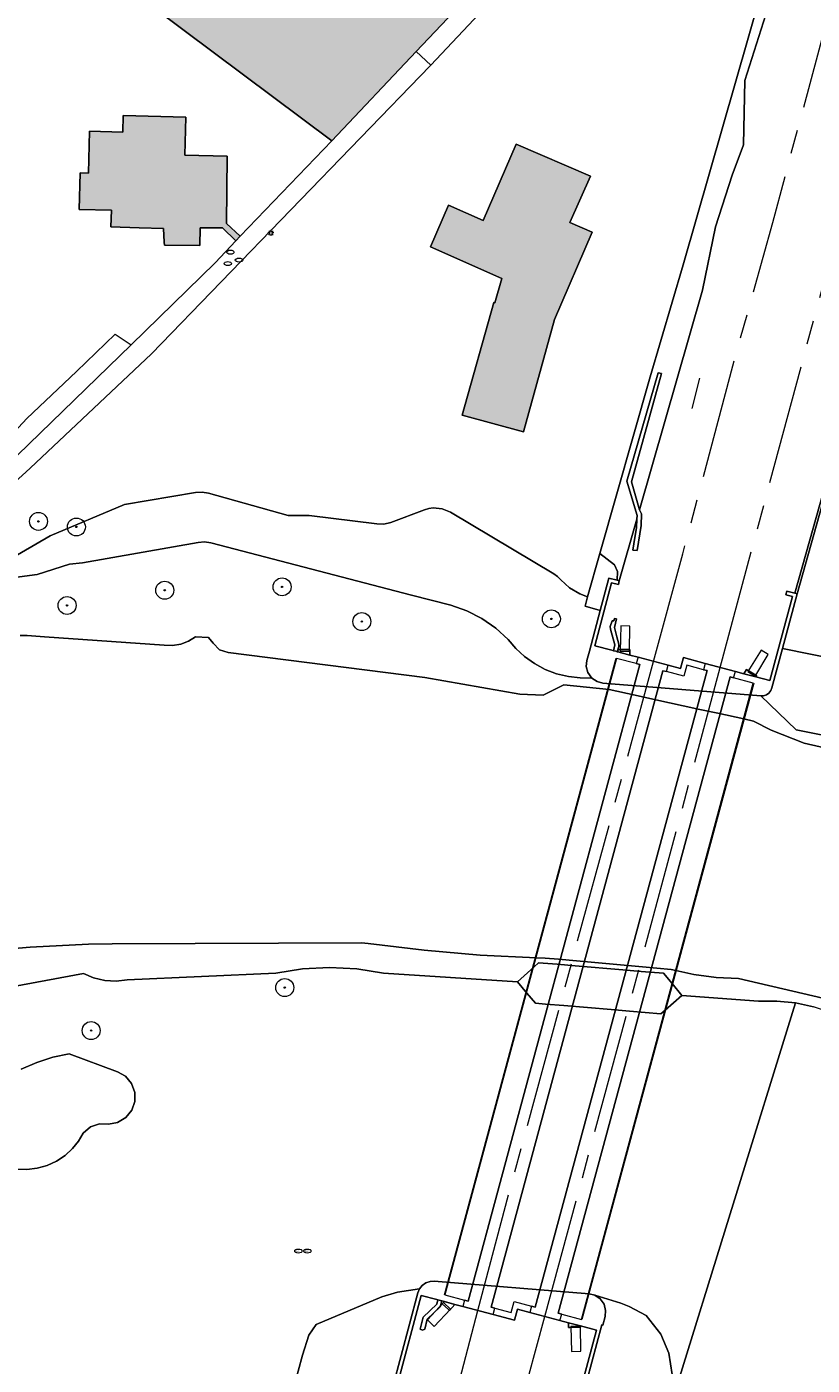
# Model space of a CAD drawing. Header units: metres. Extents: x 196496 to 197479, y 355139 to 356324.
# Tile 34 of 144: x 197161 to 197226, y 355251 to 355363. Entities that reach past the tile are written whole.
import ezdxf
from ezdxf.enums import TextEntityAlignment as Align

# ---------------------------------------------------------------- set-up
doc = ezdxf.new("R2010")
doc.units = ezdxf.units.M
doc.linetypes.add('AM-AS-SO', pattern=[16, 10, -2, 2, -2])
doc.layers.get('0').update_dxf_attribs({"color": 252, "lineweight": 18})
for name, color, linetype, lineweight in [('B-WE-AM-AS_SPOOR_TREIN-G', 252, 'AM-AS-SO', 18), ('B-WE-GR-BOOM-S', 252, 'Continuous', 18), ('B-WE-GR-BOS_GEMENGD-GV', 252, 'Continuous', 18), ('B-WE-GR-GRAS-GV', 252, 'Continuous', 18), ('B-WE-GW-TALUD_KRUIN-G', 252, 'Continuous', 18), ('B-WE-IE-MEUBILAIR-S', 252, 'Continuous', 18), ('B-WE-IE-MEUBILAIR_WEGMEUBILAIR-G', 252, 'Continuous', 18), ('B-WE-IE-TERREINAFSCHEIDING_KUNSTMATIG_HEKWERK-G', 252, 'IE-TERREINAFSCHEIDING-KUNSTMATIG', 18), ('B-WE-IE-TERREINAFSCHEIDING_KUNSTMATIG_MUUR-G', 252, 'IE-TERREINAFSCHEIDING-KUNSTMATIG-DICHT', 18), ('B-WE-KW-KUNSTWERK_DEK-GV', 252, 'Continuous', 18), ('B-WE-KW-KUNSTWERK_LANDHOOFD-GV', 252, 'Continuous', 18), ('B-WE-KW-KUNSTWERK_PIJLER-GV', 252, 'Continuous', 18), ('B-WE-OG-BEBOUWING-GV', 252, 'Continuous', 18), ('B-WE-OG-TERREIN_BEGROEID-GV', 252, 'Continuous', 18), ('B-WE-OG-TERREIN_ERF-GV', 252, 'Continuous', 18), ('B-WE-OG-TERREIN_OEVER-GV', 252, 'Continuous', 18), ('B-WE-OG-WATER_RIVIER-GV', 252, 'Continuous', 18), ('B-WE-VH-GESLOTENVERHARDING-GV', 252, 'Continuous', 18), ('B-WE-VH-GESLOTENVERHARDING_ASFALT-GV', 252, 'Continuous', 18), ('B-WE-VH-HALFVERHARDING-GV', 252, 'Continuous', 18), ('B-WE-VH-OPENVERHARDING_TEGEL-GV', 252, 'Continuous', 18), ('B-WE-VH-ROOSTER-GV', 252, 'Continuous', 18)]:
    doc.layers.add(name, color=color, linetype=linetype, lineweight=lineweight)
doc.layers.add('X-XX-AL-PRESENTATIE_GEBOUW3-V', color=7, linetype='Continuous', lineweight=18, true_color=0xf0f0f0)
doc.styles.add('NLCS-ISO', font='NLCS-ISO.ttf')
doc.linetypes.add('IE-TERREINAFSCHEIDING-KUNSTMATIG', pattern='A,4,[82,NLCS.SHX,S=0.75,R=90,X=0,Y=0],4,-2', length=10)
doc.linetypes.add('IE-TERREINAFSCHEIDING-KUNSTMATIG-DICHT', pattern='A,8,-1,[82,NLCS.SHX,S=0.75,R=90,X=0,Y=0],-1', length=10)

# ---------------------------------------------------------------- blocks, each defined once
blk = doc.blocks.new('SIE-MEUBILAIR_PAAL_LICHTMAST-SO')
for points in [[(-0.62, 0), (-1, 0)], [(-0.71, 0.71), (-0.44, 0.44)], [(0, 1), (0, 0.62)], [(0.44, 0.44), (0.71, 0.71)], [(1, 0), (0.62, 0)], [(-0.71, -0.71), (-0.44, -0.44)], [(0, -0.62), (0, -1)], [(0.44, -0.44), (0.71, -0.71)]]:
    blk.add_lwpolyline(points)
blk.add_circle((0, 0), 0.5)
blk = doc.blocks.new('SIE-MEUBILAIR_PUT_BRANDSTOFPUT-SO')
blk.add_ellipse((0, 0), major_axis=(1.25, 0), ratio=0.54)
at = {"style": 'NLCS-ISO'}
blk.add_text('brs', height=0.75, dxfattribs=at).set_placement((0.03, 0), align=Align.MIDDLE_CENTER)
blk = doc.blocks.new('SIE-MEUBILAIR_PUT_WATERLEIDINGPUT-SO')
blk.add_ellipse((0, 0), major_axis=(1.25, 0), ratio=0.54)
at = {"style": 'NLCS-ISO'}
blk.add_text('wl', height=0.75, dxfattribs=at).set_placement((-0.14, 0), align=Align.MIDDLE_CENTER)
blk = doc.blocks.new('SIE-MEUBILAIR_PUT-SO')
blk.add_ellipse((0, 0), major_axis=(1.25, 0), ratio=0.54)
blk = doc.blocks.new('SGR-BOOM_GBKN-SO')
at = {"color": 0, "linetype": 'ByBlock', "lineweight": 18}
for radius in [3, 0.225]:
    blk.add_circle((0, 0), radius, dxfattribs=at)

msp = doc.modelspace()

# ---------------------------------------------------------------- hatches: boundary and pattern name
at = {"layer": 'X-XX-AL-PRESENTATIE_GEBOUW3-V'}
for points in [[(197211.796, 355380.473), (197209.013, 355383.108), (197209.352, 355383.58), (197209.52, 355384.137), (197208.522, 355384.217), (197207.228, 355385.462), (197207.044, 355386.448), (197206.523, 355386.273), (197206.107, 355385.914), (197203.324, 355388.542), (197198.957, 355384.296), (197201.716, 355381.588), (197197.998, 355377.927), (197189.832, 355369.622), (197182.406, 355376.993), (197171.435, 355364.64), (197186.32, 355353.532), (197193.369, 355360.974), (197211.818, 355380.452)], [(197178.669, 355345.556), (197177.523, 355346.61), (197177.569, 355352.253), (197174.039, 355352.328), (197174.113, 355355.511), (197168.886, 355355.625), (197168.854, 355354.257), (197166.058, 355354.317), (197165.977, 355350.825), (197165.284, 355350.839), (197165.212, 355347.784), (197167.898, 355347.728), (197167.86, 355346.323), (197170.227, 355346.258), (197172.263, 355346.203), (197172.319, 355345.044), (197172.33, 355344.814), (197175.279, 355344.767), (197175.316, 355346.256), (197177.168, 355346.24), (197178.296, 355345.165)], [(197200.516, 355342.025), (197199.941, 355339.98), (197199.845, 355340.007), (197197.202, 355330.603), (197202.333, 355329.2), (197204.9, 355338.586), (197208.055, 355345.891), (197206.203, 355346.691), (197207.93, 355350.574), (197201.717, 355353.255), (197198.956, 355346.856), (197196.059, 355348.145), (197194.561, 355344.674)]]:
    msp.add_hatch(color=256, dxfattribs=at).paths.add_polyline_path(points)

# ---------------------------------------------------------------- linework, layer by layer
at = {"layer": 'B-WE-AM-AS_SPOOR_TREIN-G', "flags": 128}
for points in [[(197213.19, 355310.015), (197215.632, 355318.997), (197219.805, 355334.717), (197223.141, 355346.692), (197231.81, 355379.071), (197236.061, 355394.199), (197238.595, 355404.004)], [(197218.757, 355309.516), (197232.71, 355361.424), (197243.682, 355402.626)], [(197198.519, 355255.766), (197201.134, 355265.66), (197213.19, 355310.015)], [(197204.093, 355255.273), (197212.423, 355285.954), (197218.757, 355309.516)], [(197166.975, 355139.07), (197179.875, 355186.511), (197183.326, 355199.86), (197187.738, 355215.769), (197192.016, 355232.515), (197196.618, 355248.575), (197198.519, 355255.766)], [(197172.827, 355139.07), (197173.404, 355141.182), (197186.122, 355188.839), (197191.156, 355207.344), (197195.858, 355224.18), (197198.902, 355236.731), (197202.7, 355250.14), (197204.093, 355255.273)]]:
    msp.add_lwpolyline(points, dxfattribs=at)
at = {"layer": 'B-WE-GR-BOS_GEMENGD-GV', "flags": 128}
msp.add_lwpolyline([(197278.406, 355250.389), (197270.516, 355258.998), (197264.787, 355264.589), (197257.198, 355269.726), (197252.6, 355271.271), (197247.594, 355274.095), (197235.782, 355278.616), (197228.017, 355280.653), (197226.553, 355281.141), (197225.036, 355281.47), (197214.643, 355247.821)], dxfattribs=at)
at = {"layer": 'B-WE-GR-GRAS-GV', "flags": 128}
for points in [[(197224.408, 355373.7), (197215.655, 355343.152), (197212.911, 355333.808), (197208.689, 355319.023), (197209.936, 355318.085), (197210.169, 355317.53), (197210.153, 355316.797), (197210.327, 355316.75), (197211.799, 355321.904), (197211.816, 355322.206), (197210.95, 355325.083), (197213.563, 355334.141), (197213.859, 355334.065), (197211.349, 355325.023), (197212.022, 355322.686), (197217.262, 355341.033), (197218.366, 355346.33), (197219.75, 355350.645), (197220.708, 355353.198), (197220.813, 355358.571), (197224.129, 355369.011)], [(197158.291, 355316.824), (197161.693, 355317.285), (197164.399, 355318.135), (197165.487, 355318.24), (197175.141, 355319.961), (197175.678, 355319.998), (197176.211, 355319.918), (197192.974, 355315.554), (197196.249, 355314.702), (197197.583, 355314.253), (197198.854, 355313.614), (197200.022, 355312.803), (197201.054, 355311.845), (197201.677, 355311.098), (197202.407, 355310.419), (197203.23, 355309.829), (197204.13, 355309.345), (197205.085, 355308.982), (197206.071, 355308.747), (197207.062, 355308.642), (197208.021, 355308.622), (197207.701, 355309.076), (197207.569, 355309.598), (197207.616, 355310.085), (197207.828, 355310.878), (197208.737, 355314.283), (197207.46, 355314.643), (197207.676, 355315.412), (197207.021, 355315.65), (197206.167, 355316.175), (197205.448, 355316.844), (197205.17, 355317.114), (197204.853, 355317.338), (197196.216, 355322.493), (197195.523, 355322.776), (197194.778, 355322.841), (197194.414, 355322.792), (197194.062, 355322.689), (197191.253, 355321.637), (197190.668, 355321.496), (197190.066, 355321.499), (197184.432, 355322.217), (197182.653, 355322.205), (197176.022, 355324.071), (197175.482, 355324.161), (197174.936, 355324.131), (197168.996, 355323.14), (197162.798, 355320.515), (197157.954, 355317.721)], [(197233.028, 355309.246), (197223.96, 355311.092), (197223.079, 355307.793), (197222.986, 355307.572), (197222.828, 355307.372), (197222.616, 355307.223), (197222.375, 355307.141), (197222.136, 355307.128), (197225.107, 355304.307), (197235.48, 355302.197)], [(197214.643, 355247.821), (197225.036, 355281.47)], [(197183.131, 355249.347), (197183.851, 355252.043), (197184.386, 355253.713), (197185.003, 355254.601), (197190.496, 355256.896), (197191.788, 355257.29), (197193.641, 355257.574), (197193.87, 355257.862), (197194.176, 355258.078), (197194.524, 355258.196), (197194.87, 355258.215), (197207.81, 355257.16), (197208.285, 355257.041), (197210.454, 355256.386), (197211.153, 355256.103), (197212.581, 355255.336), (197213.799, 355253.8), (197214.471, 355252.21), (197214.732, 355250.417)], [(197214.732, 355250.417), (197214.471, 355252.21), (197213.799, 355253.8), (197212.581, 355255.336), (197211.153, 355256.103), (197210.454, 355256.386), (197208.285, 355257.041), (197208.733, 355256.742), (197209.054, 355256.287), (197209.185, 355255.765), (197209.138, 355255.278), (197208.943, 355254.547), (197208.865, 355254.568), (197207.199, 355248.328)]]:
    msp.add_lwpolyline(points, dxfattribs=at)
msp.add_lwpolyline([(197209.458, 355316.982), (197210.153, 355316.797), (197210.169, 355317.53), (197209.936, 355318.085), (197208.689, 355319.023), (197207.676, 355315.412), (197207.46, 355314.643), (197208.737, 355314.283)], close=True, dxfattribs=at)
at = {"layer": 'B-WE-GR-GRAS-GV'}
for points in [[(197225.036, 355281.47), (197223.492, 355281.633), (197221.949, 355281.628), (197215.556, 355282.098), (197214.142, 355280.871), (197213.789, 355280.565), (197211.177, 355280.787), (197209.65, 355280.917), (197205.696, 355281.252), (197204.173, 355281.382), (197203.323, 355281.454), (197202.613, 355282.297), (197201.819, 355283.238), (197190.618, 355283.973), (197188.391, 355284.316), (197186.13, 355284.431), (197183.868, 355284.315), (197181.642, 355283.972), (197169.215, 355283.397), (197168.286, 355283.293), (197167.339, 355283.35), (197166.417, 355283.57), (197165.558, 355283.939), (197157.293, 355282.409)], [(197160.361, 355275.947), (197161.658, 355276.502), (197163.002, 355276.929), (197164.375, 355277.224), (197168.411, 355275.727), (197169.064, 355275.35), (197169.582, 355274.738), (197169.853, 355273.984), (197169.853, 355273.23), (197169.605, 355272.518), (197169.1, 355271.895), (197168.409, 355271.488), (197167.668, 355271.348), (197166.912, 355271.37), (197166.147, 355271.109), (197165.529, 355270.587), (197165.159, 355269.927), (197164.655, 355269.295), (197164.039, 355268.726), (197163.325, 355268.248), (197162.534, 355267.884), (197161.696, 355267.651), (197160.841, 355267.556), (197160.004, 355267.593)], [(197191.405, 355249.376), (197193.508, 355257.254), (197193.641, 355257.574), (197191.788, 355257.29), (197190.496, 355256.896), (197185.003, 355254.601), (197184.386, 355253.713), (197183.851, 355252.043), (197183.131, 355249.347)]]:
    msp.add_lwpolyline(points, dxfattribs=at)
at = {"layer": 'B-WE-GW-TALUD_KRUIN-G', "flags": 128}
for points in [[(197207.676, 355315.412), (197207.021, 355315.65), (197206.167, 355316.175), (197205.448, 355316.844), (197205.17, 355317.114), (197204.853, 355317.338), (197196.216, 355322.493), (197195.523, 355322.776), (197194.778, 355322.841), (197194.414, 355322.792), (197194.062, 355322.689), (197191.253, 355321.637), (197190.668, 355321.496), (197190.066, 355321.499), (197184.432, 355322.217), (197182.653, 355322.205), (197176.022, 355324.071), (197175.482, 355324.161), (197174.936, 355324.131), (197168.996, 355323.14), (197162.798, 355320.515), (197157.954, 355317.721), (197156.675, 355317.421)], [(197210.153, 355316.797), (197210.169, 355317.53), (197209.936, 355318.085), (197208.689, 355319.023)]]:
    msp.add_lwpolyline(points, dxfattribs=at)
at = {"layer": 'B-WE-IE-MEUBILAIR_WEGMEUBILAIR-G', "flags": 128}
for points in [[(197195.717, 355257.088), (197210.055, 355310.283)], [(197221.564, 355308.198), (197207.202, 355255.012)]]:
    msp.add_lwpolyline(points, dxfattribs=at)
at = {"layer": 'B-WE-IE-TERREINAFSCHEIDING_KUNSTMATIG_HEKWERK-G', "flags": 128}
for points in [[(197215.655, 355343.152), (197224.408, 355373.7)], [(197224.989, 355315.708), (197236.711, 355357.317)], [(197215.655, 355343.152), (197212.911, 355333.808), (197208.689, 355319.023), (197207.676, 355315.412), (197207.46, 355314.643), (197208.737, 355314.283)], [(197216.408, 355331.143), (197217.057, 355333.684)]]:
    msp.add_lwpolyline(points, dxfattribs=at)
at = {"layer": 'B-WE-IE-TERREINAFSCHEIDING_KUNSTMATIG_MUUR-G', "flags": 128}
msp.add_lwpolyline([(197225.179, 355315.657), (197235.191, 355351.252), (197237.114, 355358.005)], dxfattribs=at)
at = {"layer": 'B-WE-KW-KUNSTWERK_DEK-GV', "flags": 128}
msp.add_lwpolyline([(197195.765, 355257.075), (197197.406, 355256.632), (197197.263, 355256.101), (197199.775, 355255.43), (197199.918, 355255.961), (197201.297, 355255.593), (197201.545, 355256.522), (197203, 355256.134), (197202.856, 355255.603), (197205.368, 355254.932), (197205.512, 355255.463), (197207.154, 355255.025), (197221.516, 355308.21), (197219.873, 355308.649), (197220.017, 355309.18), (197217.505, 355309.851), (197217.361, 355309.32), (197215.968, 355309.692), (197215.721, 355308.77), (197214.257, 355309.161), (197214.4, 355309.692), (197211.889, 355310.363), (197211.745, 355309.832), (197210.103, 355310.27)], close=True, dxfattribs=at)
at = {"layer": 'B-WE-KW-KUNSTWERK_LANDHOOFD-GV', "flags": 128}
msp.add_lwpolyline([(197223.079, 355307.793), (197223.96, 355311.092), (197225.179, 355315.657), (197224.989, 355315.708), (197224.309, 355315.889), (197224.226, 355315.58), (197224.787, 355315.43), (197222.911, 355308.407), (197221.741, 355308.72), (197220.733, 355308.989), (197220.017, 355309.18), (197217.505, 355309.851), (197215.694, 355310.334), (197215.448, 355309.412), (197214.4, 355309.692), (197211.889, 355310.363), (197211.209, 355310.544), (197210.211, 355310.811), (197210.148, 355310.828), (197210.022, 355310.861), (197209.832, 355310.912), (197209.703, 355310.946), (197208.279, 355311.327), (197209.685, 355316.59), (197210.245, 355316.441), (197210.327, 355316.75), (197210.153, 355316.797), (197209.458, 355316.982), (197208.737, 355314.283), (197207.828, 355310.878), (197207.616, 355310.085), (197207.569, 355309.598), (197207.701, 355309.076), (197208.021, 355308.622), (197208.469, 355308.322), (197208.944, 355308.203), (197222.136, 355307.128), (197222.375, 355307.141), (197222.616, 355307.223), (197222.828, 355307.372), (197222.986, 355307.572)], close=True, dxfattribs=at)
for points in [[(197207.199, 355248.328), (197208.865, 355254.568), (197208.943, 355254.547), (197209.138, 355255.278), (197209.185, 355255.765), (197209.054, 355256.287), (197208.733, 355256.742), (197208.285, 355257.041), (197207.81, 355257.16), (197194.87, 355258.215), (197194.524, 355258.196), (197194.176, 355258.078), (197193.87, 355257.862), (197193.641, 355257.574), (197193.508, 355257.254), (197191.405, 355249.376)], [(197191.796, 355249.603), (197193.78, 355257.031), (197195.075, 355256.685), (197195.17, 355256.66), (197195.394, 355256.6), (197195.501, 355256.571), (197196.596, 355256.279), (197197.263, 355256.101), (197199.775, 355255.43), (197201.57, 355254.951), (197201.818, 355255.88), (197202.856, 355255.603), (197205.368, 355254.932), (197206.072, 355254.744), (197207.078, 355254.476), (197208.414, 355254.119), (197206.973, 355248.72)]]:
    msp.add_lwpolyline(points, dxfattribs=at)
at = {"layer": 'B-WE-KW-KUNSTWERK_PIJLER-GV', "flags": 128}
msp.add_lwpolyline([(197202.613, 355282.297), (197203.323, 355281.454), (197204.173, 355281.382), (197205.696, 355281.252), (197209.65, 355280.917), (197211.177, 355280.787), (197213.789, 355280.565), (197214.142, 355280.871), (197215.556, 355282.098), (197214.74, 355283.085), (197214.023, 355283.952), (197212.16, 355284.109), (197210.63, 355284.238), (197206.645, 355284.573), (197205.122, 355284.702), (197203.576, 355284.832), (197203.207, 355284.497), (197201.819, 355283.238)], close=True, dxfattribs=at)
at = {"layer": 'B-WE-OG-BEBOUWING-GV', "flags": 128}
for points in [[(197211.796, 355380.473), (197209.013, 355383.108), (197209.352, 355383.58), (197209.52, 355384.137), (197208.522, 355384.217), (197207.228, 355385.462), (197207.044, 355386.448), (197206.523, 355386.273), (197206.107, 355385.914), (197203.324, 355388.542), (197198.957, 355384.296), (197201.716, 355381.588), (197197.998, 355377.927), (197189.832, 355369.622), (197182.406, 355376.993), (197171.435, 355364.64), (197186.32, 355353.532), (197193.369, 355360.974), (197211.818, 355380.452)], [(197178.669, 355345.556), (197177.523, 355346.61), (197177.569, 355352.253), (197174.039, 355352.328), (197174.113, 355355.511), (197168.886, 355355.625), (197168.854, 355354.257), (197166.058, 355354.317), (197165.977, 355350.825), (197165.284, 355350.839), (197165.212, 355347.784), (197167.898, 355347.728), (197167.86, 355346.323), (197170.227, 355346.258), (197172.263, 355346.203), (197172.319, 355345.044), (197172.33, 355344.814), (197175.279, 355344.767), (197175.316, 355346.256), (197177.168, 355346.24), (197178.296, 355345.165)], [(197200.516, 355342.025), (197199.941, 355339.98), (197199.845, 355340.007), (197197.202, 355330.603), (197202.333, 355329.2), (197204.9, 355338.586), (197208.055, 355345.891), (197206.203, 355346.691), (197207.93, 355350.574), (197201.717, 355353.255), (197198.956, 355346.856), (197196.059, 355348.145), (197194.561, 355344.674)]]:
    msp.add_lwpolyline(points, close=True, dxfattribs=at)
at = {"layer": 'B-WE-OG-TERREIN_BEGROEID-GV', "flags": 128}
msp.add_lwpolyline([(197225.179, 355315.657), (197235.191, 355351.252), (197237.114, 355358.005), (197236.903, 355357.65), (197236.711, 355357.317), (197224.989, 355315.708)], close=True, dxfattribs=at)
at = {"layer": 'B-WE-OG-TERREIN_ERF-GV', "flags": 128}
for points in [[(197213.86, 355380.336), (197194.574, 355359.832), (197194.523, 355359.777), (197171.254, 355335.716), (197161.105, 355326.162), (197157.501, 355322.887)], [(197157.954, 355317.721), (197162.798, 355320.515), (197168.996, 355323.14), (197174.936, 355324.131), (197175.482, 355324.161), (197176.022, 355324.071), (197182.653, 355322.205), (197184.432, 355322.217), (197190.066, 355321.499), (197190.668, 355321.496), (197191.253, 355321.637), (197194.062, 355322.689), (197194.414, 355322.792), (197194.778, 355322.841), (197195.523, 355322.776), (197196.216, 355322.493), (197204.853, 355317.338), (197205.17, 355317.114), (197205.448, 355316.844), (197206.167, 355316.175), (197207.021, 355315.65), (197207.676, 355315.412), (197208.689, 355319.023), (197212.911, 355333.808), (197215.655, 355343.152), (197224.408, 355373.7)], [(197156.993, 355326.181), (197160.837, 355330.316), (197164.972, 355334.243), (197168.209, 355337.361), (197169.559, 355336.484), (197176.578, 355343.315), (197178.296, 355345.165), (197177.168, 355346.24), (197175.316, 355346.256), (197175.279, 355344.767), (197172.33, 355344.814), (197172.319, 355345.044), (197172.263, 355346.203), (197170.227, 355346.258), (197167.86, 355346.323), (197167.898, 355347.728), (197165.212, 355347.784), (197165.284, 355350.839), (197165.977, 355350.825), (197166.058, 355354.317), (197168.854, 355354.257), (197168.886, 355355.625), (197174.113, 355355.511), (197174.039, 355352.328), (197177.569, 355352.253), (197177.523, 355346.61), (197178.669, 355345.556), (197186.32, 355353.532), (197171.435, 355364.64)], [(197160.061, 355327.241), (197169.559, 355336.484), (197176.578, 355343.315), (197178.296, 355345.165), (197177.168, 355346.24), (197175.316, 355346.256), (197175.279, 355344.767), (197172.33, 355344.814), (197172.319, 355345.044), (197172.263, 355346.203), (197170.227, 355346.258), (197167.86, 355346.323), (197167.898, 355347.728), (197165.212, 355347.784), (197165.284, 355350.839), (197165.977, 355350.825), (197166.058, 355354.317), (197168.854, 355354.257), (197168.886, 355355.625), (197174.113, 355355.511), (197174.039, 355352.328), (197177.569, 355352.253), (197177.523, 355346.61), (197178.669, 355345.556), (197186.32, 355353.532), (197171.435, 355364.64)], [(197235.191, 355351.252), (197225.179, 355315.657), (197223.96, 355311.092), (197233.028, 355309.246)]]:
    msp.add_lwpolyline(points, dxfattribs=at)
msp.add_lwpolyline([(197199.941, 355339.98), (197200.516, 355342.025), (197194.561, 355344.674), (197196.059, 355348.145), (197198.956, 355346.856), (197201.717, 355353.255), (197207.93, 355350.574), (197206.203, 355346.691), (197208.055, 355345.891), (197204.9, 355338.586), (197202.333, 355329.2), (197197.202, 355330.603), (197199.845, 355340.007)], close=True, dxfattribs=at)
at = {"layer": 'B-WE-OG-TERREIN_OEVER-GV'}
for points in [[(197207.062, 355308.642), (197206.071, 355308.747), (197205.085, 355308.982), (197204.13, 355309.345), (197203.23, 355309.829), (197202.407, 355310.419), (197201.677, 355311.098), (197201.054, 355311.845), (197200.022, 355312.803), (197198.854, 355313.614), (197197.583, 355314.253), (197196.249, 355314.702), (197192.974, 355315.554), (197176.211, 355319.918), (197175.678, 355319.998), (197175.141, 355319.961), (197165.487, 355318.24), (197164.399, 355318.135), (197161.693, 355317.285), (197158.291, 355316.824)], [(197160.29, 355312.185), (197160.868, 355312.167), (197162.301, 355312.066), (197172.31, 355311.36), (197172.998, 355311.338), (197173.69, 355311.452), (197174.347, 355311.699), (197174.932, 355312.061), (197176.014, 355312.019), (197176.403, 355311.534), (197176.933, 355310.982), (197177.661, 355310.749), (197194.078, 355308.677), (197202.004, 355307.279), (197203.975, 355307.191), (197205.69, 355308.052), (197209.466, 355307.673), (197211.647, 355307.195), (197213.134, 355306.868), (197217.054, 355306.009), (197218.545, 355305.682), (197220.716, 355305.205), (197221.53, 355305.027), (197223.017, 355304.275), (197225.774, 355303.19), (197230.76, 355302.031)]]:
    msp.add_lwpolyline(points, dxfattribs=at)
at = {"layer": 'B-WE-OG-TERREIN_OEVER-GV', "flags": 128}
for points in [[(197317.765, 355241.02), (197298.058, 355266.251), (197287.012, 355280.539), (197284.648, 355284.926), (197280.126, 355287.664), (197277.709, 355289.539), (197275.185, 355291.275), (197272.565, 355292.863), (197269.862, 355294.295), (197268.942, 355293.995), (197256.269, 355298.673), (197253.061, 355299.427), (197249.805, 355299.93), (197235.48, 355302.197), (197225.107, 355304.307), (197222.136, 355307.128), (197208.944, 355308.203), (197208.469, 355308.322), (197208.021, 355308.622), (197207.062, 355308.642)], [(197231.024, 355281.016), (197220.283, 355283.51), (197218.403, 355283.602), (197216.538, 355283.854), (197215.035, 355284.176), (197214.657, 355284.274), (197212.272, 355284.489), (197210.744, 355284.626), (197206.762, 355284.982), (197205.241, 355285.118), (197204.139, 355285.216), (197203.407, 355285.238), (197198.71, 355285.475), (197194.024, 355285.872), (197189.354, 355286.429), (197188.802, 355286.505), (197167.964, 355286.398), (197165.979, 355286.379), (197161.124, 355286.126), (197156.281, 355285.713)], [(197157.293, 355282.409), (197165.558, 355283.939), (197166.417, 355283.57), (197167.339, 355283.35), (197168.286, 355283.293), (197169.215, 355283.397), (197181.642, 355283.972), (197183.868, 355284.315), (197186.13, 355284.431), (197188.391, 355284.316), (197190.618, 355283.973), (197201.819, 355283.238), (197203.207, 355284.497), (197203.576, 355284.832), (197205.122, 355284.702), (197206.645, 355284.573), (197210.63, 355284.238), (197212.16, 355284.109), (197214.023, 355283.952), (197214.74, 355283.085), (197215.556, 355282.098), (197221.949, 355281.628), (197223.492, 355281.633), (197225.036, 355281.47), (197226.553, 355281.141)], [(197160.004, 355267.593), (197160.841, 355267.556), (197161.696, 355267.651), (197162.534, 355267.884), (197163.325, 355268.248), (197164.039, 355268.726), (197164.655, 355269.295), (197165.159, 355269.927), (197165.529, 355270.587), (197166.147, 355271.109), (197166.912, 355271.37), (197167.668, 355271.348), (197168.409, 355271.488), (197169.1, 355271.895), (197169.605, 355272.518), (197169.853, 355273.23), (197169.853, 355273.984), (197169.582, 355274.738), (197169.064, 355275.35), (197168.411, 355275.727), (197164.375, 355277.224), (197163.002, 355276.929), (197161.658, 355276.502), (197160.361, 355275.947)]]:
    msp.add_lwpolyline(points, dxfattribs=at)
at = {"layer": 'B-WE-OG-WATER_RIVIER-GV', "flags": 128}
for points in [[(197230.76, 355302.031), (197225.774, 355303.19), (197223.017, 355304.275), (197221.53, 355305.027), (197220.716, 355305.205), (197218.545, 355305.682), (197217.054, 355306.009), (197213.134, 355306.868), (197211.647, 355307.195), (197209.466, 355307.673), (197205.69, 355308.052), (197203.975, 355307.191), (197202.004, 355307.279), (197194.078, 355308.677), (197177.661, 355310.749), (197176.933, 355310.982), (197176.403, 355311.534), (197176.014, 355312.019), (197174.932, 355312.061), (197174.347, 355311.699), (197173.69, 355311.452), (197172.998, 355311.338), (197172.31, 355311.36), (197162.301, 355312.066), (197160.868, 355312.167), (197160.29, 355312.185)], [(197156.281, 355285.713), (197161.124, 355286.126), (197165.979, 355286.379), (197167.964, 355286.398), (197188.802, 355286.505), (197189.354, 355286.429), (197194.024, 355285.872), (197198.71, 355285.475), (197203.407, 355285.238), (197204.139, 355285.216), (197205.241, 355285.118), (197206.762, 355284.982), (197210.744, 355284.626), (197212.272, 355284.489), (197214.657, 355284.274), (197215.035, 355284.176), (197216.538, 355283.854), (197218.403, 355283.602), (197220.283, 355283.51), (197231.024, 355281.016)]]:
    msp.add_lwpolyline(points, dxfattribs=at)
at = {"layer": 'B-WE-VH-GESLOTENVERHARDING-GV', "flags": 128}
for points in [[(197212.191, 355322.335), (197212.022, 355322.686), (197211.349, 355325.023), (197213.859, 355334.065), (197213.563, 355334.141), (197210.95, 355325.083), (197211.816, 355322.206), (197211.799, 355321.904), (197211.756, 355321.208), (197211.542, 355319.831), (197211.445, 355319.313), (197211.827, 355319.287), (197212.151, 355321.379)], [(197210.109, 355312.06), (197209.911, 355312.841), (197210.079, 355313.568), (197209.928, 355313.61), (197209.872, 355313.418), (197209.724, 355313.414), (197209.575, 355312.923), (197209.583, 355312.708), (197209.946, 355311.409), (197209.832, 355310.912), (197210.022, 355310.861), (197210.148, 355310.828), (197210.284, 355311.25), (197210.291, 355311.455)], [(197210.314, 355311.018), (197210.214, 355311.019), (197210.211, 355310.811), (197211.209, 355310.544), (197211.214, 355311.008), (197211.114, 355311.009)], [(197197.406, 355256.632), (197197.263, 355256.101), (197199.775, 355255.43), (197199.918, 355255.961), (197199.629, 355256.038), (197213.968, 355309.238), (197214.257, 355309.161), (197214.4, 355309.692), (197211.889, 355310.363), (197211.745, 355309.832), (197212.035, 355309.754), (197197.696, 355256.554)], [(197219.583, 355308.726), (197219.873, 355308.649), (197220.017, 355309.18), (197217.505, 355309.851), (197217.361, 355309.32), (197217.651, 355309.242), (197203.289, 355256.057), (197203, 355256.134), (197202.856, 355255.603), (197205.368, 355254.932), (197205.512, 355255.463), (197205.222, 355255.541)], [(197221.036, 355309.292), (197220.951, 355309.345), (197220.733, 355308.989), (197221.741, 355308.72), (197221.803, 355308.821), (197221.718, 355308.873)], [(197195.375, 355256.078), (197195.501, 355256.571), (197195.394, 355256.6), (197195.17, 355256.66), (197195.095, 355256.302), (197193.954, 355255.205), (197193.695, 355254.199), (197193.888, 355254.128), (197194.086, 355254.221), (197194.273, 355255.035)], [(197196.056, 355255.846), (197196.129, 355255.778), (197196.596, 355256.279), (197195.712, 355256.511), (197195.535, 355256.336)], [(197206.98, 355254.362), (197207.08, 355254.364), (197207.078, 355254.476), (197206.072, 355254.744), (197206.08, 355254.343), (197206.18, 355254.345)]]:
    msp.add_lwpolyline(points, close=True, dxfattribs=at)
at = {"layer": 'B-WE-VH-GESLOTENVERHARDING_ASFALT-GV', "flags": 128}
msp.add_lwpolyline([(197157.501, 355322.887), (197161.105, 355326.162), (197171.254, 355335.716), (197194.523, 355359.777), (197194.574, 355359.832), (197193.369, 355360.974), (197186.32, 355353.532), (197178.669, 355345.556), (197178.296, 355345.165), (197176.578, 355343.315), (197169.559, 355336.484), (197160.061, 355327.241)], dxfattribs=at)
at = {"layer": 'B-WE-VH-HALFVERHARDING-GV', "flags": 128}
msp.add_lwpolyline([(197224.129, 355369.011), (197220.813, 355358.571), (197220.708, 355353.198), (197219.75, 355350.645), (197218.366, 355346.33), (197217.262, 355341.033), (197212.022, 355322.686), (197212.191, 355322.335), (197212.151, 355321.379), (197211.827, 355319.287), (197211.445, 355319.313), (197211.542, 355319.831), (197211.756, 355321.208), (197211.799, 355321.904), (197210.327, 355316.75), (197210.245, 355316.441), (197209.685, 355316.59), (197208.279, 355311.327), (197209.703, 355310.946), (197209.832, 355310.912), (197209.946, 355311.409), (197209.583, 355312.708), (197209.575, 355312.923), (197209.724, 355313.414), (197209.872, 355313.418), (197209.928, 355313.61), (197210.079, 355313.568), (197209.911, 355312.841), (197210.109, 355312.06), (197210.291, 355311.455), (197210.284, 355311.25), (197210.148, 355310.828), (197210.211, 355310.811), (197210.214, 355311.019), (197210.314, 355311.018), (197211.114, 355311.009), (197211.214, 355311.008), (197211.209, 355310.544), (197211.889, 355310.363), (197214.4, 355309.692), (197215.448, 355309.412), (197215.694, 355310.334), (197217.505, 355309.851), (197220.017, 355309.18), (197220.733, 355308.989), (197220.951, 355309.345), (197221.036, 355309.292), (197221.718, 355308.873), (197221.803, 355308.821), (197221.741, 355308.72), (197222.911, 355308.407), (197224.787, 355315.43), (197224.226, 355315.58), (197224.309, 355315.889), (197224.989, 355315.708), (197236.711, 355357.317)], dxfattribs=at)
at = {"layer": 'B-WE-VH-HALFVERHARDING-GV'}
msp.add_lwpolyline([(197206.973, 355248.72), (197208.414, 355254.119), (197207.078, 355254.476), (197207.08, 355254.364), (197206.98, 355254.362), (197206.18, 355254.345), (197206.08, 355254.343), (197206.072, 355254.744), (197205.368, 355254.932), (197202.856, 355255.603), (197201.818, 355255.88), (197201.57, 355254.951), (197199.775, 355255.43), (197197.263, 355256.101), (197196.596, 355256.279), (197195.501, 355256.571), (197195.375, 355256.078), (197194.273, 355255.035), (197194.086, 355254.221), (197193.888, 355254.128), (197193.695, 355254.199), (197193.954, 355255.205), (197195.095, 355256.302), (197195.17, 355256.66), (197195.075, 355256.685), (197193.78, 355257.031), (197191.796, 355249.603)], dxfattribs=at)
at = {"layer": 'B-WE-VH-HALFVERHARDING-GV', "flags": 128}
msp.add_lwpolyline([(197196.596, 355256.279), (197196.129, 355255.778), (197196.056, 355255.846), (197195.535, 355256.336), (197195.712, 355256.511)], close=True, dxfattribs=at)
at = {"layer": 'B-WE-VH-OPENVERHARDING_TEGEL-GV', "flags": 128}
msp.add_lwpolyline([(197193.369, 355360.974), (197194.574, 355359.832), (197213.86, 355380.336), (197216.592, 355383.138), (197215.621, 355384.381), (197211.796, 355380.473), (197211.818, 355380.452)], close=True, dxfattribs=at)
at = {"layer": 'B-WE-VH-ROOSTER-GV', "flags": 128}
for points in [[(197210.395, 355310.88), (197211.181, 355310.871), (197211.193, 355312.964), (197210.447, 355312.986)], [(197221.718, 355308.873), (197222.77, 355310.585), (197222.178, 355310.947), (197221.058, 355309.169), (197221.666, 355308.788)], [(197210.103, 355310.27), (197195.765, 355257.075), (197197.406, 355256.632), (197197.696, 355256.554), (197212.035, 355309.754), (197211.745, 355309.832)], [(197213.968, 355309.238), (197199.629, 355256.038), (197199.918, 355255.961), (197201.297, 355255.593), (197201.545, 355256.522), (197203, 355256.134), (197203.289, 355256.057), (197217.651, 355309.242), (197217.361, 355309.32), (197215.968, 355309.692), (197215.721, 355308.77), (197214.257, 355309.161)], [(197219.583, 355308.726), (197205.222, 355255.541), (197205.512, 355255.463), (197207.154, 355255.025), (197221.516, 355308.21), (197219.873, 355308.649)], [(197194.857, 355254.436), (197196.214, 355255.872), (197195.629, 355256.424), (197194.295, 355255)], [(197206.322, 355252.34), (197207.119, 355252.382), (197207.077, 355254.449), (197206.288, 355254.444)]]:
    msp.add_lwpolyline(points, close=True, dxfattribs=at)

# ---------------------------------------------------------------- block references
at = {"layer": 'B-WE-GR-BOOM-S', "xscale": 0.25, "yscale": 0.25, "zscale": 0.25}
for p in [(197161.808, 355321.719), (197164.975, 355321.249), (197172.357, 355315.963), (197182.159, 355316.245), (197164.197, 355314.69), (197204.652, 355313.571), (197188.817, 355313.345), (197182.38, 355282.754), (197166.208, 355279.163)]:
    msp.add_blockref('SGR-BOOM_GBKN-SO', p, dxfattribs=at)
at = {"layer": 'B-WE-IE-MEUBILAIR-S', "xscale": 0.25, "yscale": 0.25, "zscale": 0.25}
for name, p in [('SIE-MEUBILAIR_PAAL_LICHTMAST-SO', (197181.224, 355345.821)), ('SIE-MEUBILAIR_PUT-SO', (197177.839, 355344.217)), ('SIE-MEUBILAIR_PUT-SO', (197177.623, 355343.265)), ('SIE-MEUBILAIR_PUT-SO', (197178.561, 355343.554)), ('SIE-MEUBILAIR_PUT_WATERLEIDINGPUT-SO', (197183.522, 355260.737)), ('SIE-MEUBILAIR_PUT_BRANDSTOFPUT-SO', (197184.272, 355260.737))]:
    msp.add_blockref(name, p, dxfattribs=at)

doc.saveas('drawing.dxf')
